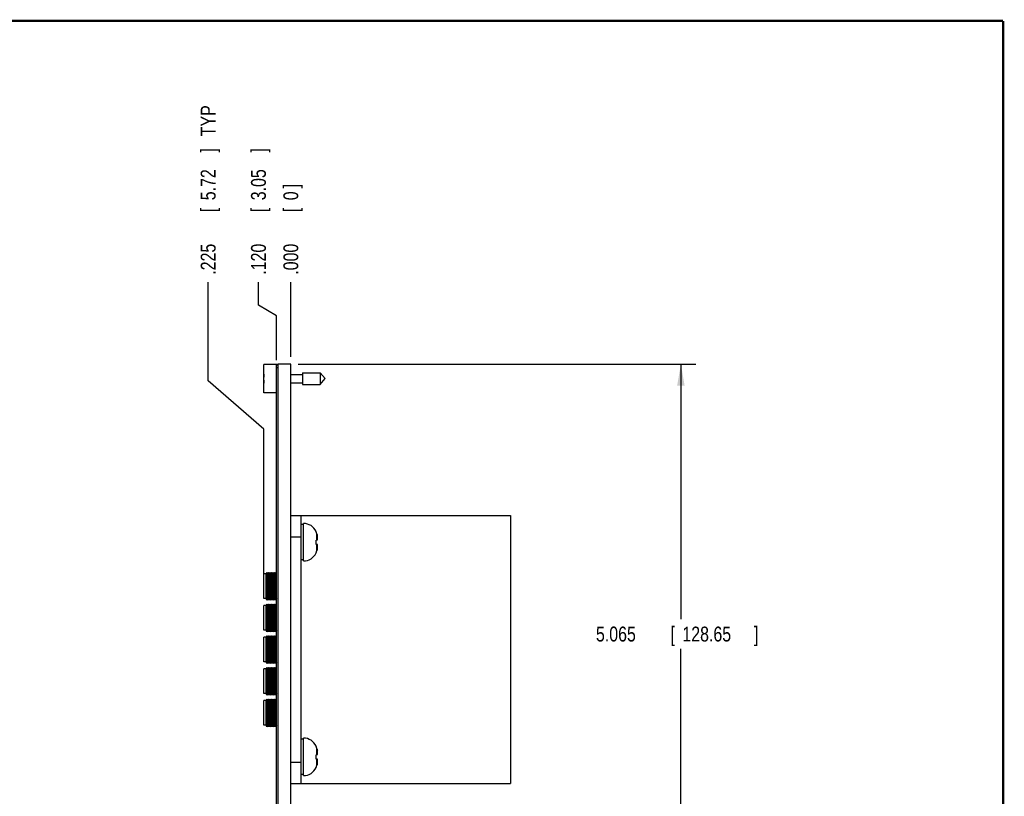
# Model space of a CAD drawing. Header units: inches. Extents: x 0.2 to 16.8, y 0.1 to 10.8.
# Tile 36 of 36: x 8.5 to 16.8, y 4.3 to 10.8. Entities that reach past the tile are written whole.
import ezdxf

# ---------------------------------------------------------------- set-up
doc = ezdxf.new("R2010")
doc.units = ezdxf.units.IN
doc.header["$LTSCALE"] = 0.935
doc.header["$MEASUREMENT"] = 0
doc.layers.get('0').update_dxf_attribs({"linetype": 'CONTINUOUS'})
doc.layers.add('DIMENSIONS', color=7, linetype='CONTINUOUS')
doc.styles.get("Standard").update_dxf_attribs({"font": 'txt', "width": 0.8})
doc.dimstyles.new('DIMSTYLE_1', dxfattribs={"dimtxt": 0.125, "dimasz": 0.18, "dimexe": 0.18, "dimexo": 0.0625, "dimgap": 0.09, "dimtad": 0, "dimtih": 1, "dimtoh": 1, "dimdec": 3, "dimzin": 4, "dimdsep": 46, "dimtxsty": 'STANDARD', "dimblk": '_FILLED', "dimblk1": '_FILLED', "dimblk2": '_FILLED', "dimcen": 0.09, "dimadec": 0, "dimazin": 0, "dimtp": 0.001, "dimtm": 0.001, "dimtfac": 1, "dimtdec": 3, "dimtofl": 0, "dimtmove": 0, "dimatfit": 3, "dimldrblk": '_FILLED', "dimfxl": 1, "dimtolj": 1, "dimtzin": 4, "dimarcsym": 0})
doc.dimstyles.new('DIMSTYLE_2', dxfattribs={"dimtxt": 0.125, "dimasz": 0.18, "dimexe": 0.18, "dimexo": 0.0625, "dimgap": 0.09, "dimtad": 0, "dimtih": 1, "dimtoh": 1, "dimdec": 3, "dimzin": 4, "dimdsep": 46, "dimtxsty": 'STANDARD', "dimblk": '_FILLED', "dimblk1": '_FILLED', "dimblk2": '_FILLED', "dimcen": 0.09, "dimadec": 0, "dimazin": 0, "dimtp": 0.001, "dimtm": 0.001, "dimtfac": 1, "dimtdec": 3, "dimtofl": 0, "dimtmove": 0, "dimatfit": 3, "dimldrblk": '_FILLED', "dimfxl": 1, "dimtolj": 1, "dimtzin": 4, "dimarcsym": 0})

# ---------------------------------------------------------------- blocks, each defined once
blk = doc.blocks.new('*D0')
at = {"layer": 'DIMENSIONS', "color": 2, "linetype": 'CONTINUOUS'}
for p, q in [((10.5028, 8.3739), (10.5028, 8.5659)), ((10.6545, 8.2829), (10.5028, 8.3739)), ((10.6545, 7.9109), (10.6545, 8.2829))]:
    blk.add_line(p, q, dxfattribs=at)
at = {"layer": 'DIMENSIONS', "color": 2, "linetype": 'CONTINUOUS', "width": 0.8}
for s, p in [(']', (10.5653, 9.6534)), ('3.05', (10.5653, 9.2534)), ('[', (10.5653, 9.1534)), ('.120', (10.5653, 8.6284))]:
    blk.add_text(s, height=0.125, rotation=90, dxfattribs=at).set_placement(p)
blk = doc.blocks.new('_FILLED')
at = {"color": 0, "linetype": 'BYBLOCK'}
blk.add_solid([(0, 0), (-1, 0.174), (-1, -0.174)], dxfattribs=at)
blk = doc.blocks.new('*D1')
at = {"layer": 'DIMENSIONS', "color": 2, "linetype": 'CONTINUOUS'}
for p, q in [((10.0811, 7.7379), (10.0811, 8.5659)), ((10.5492, 7.3328), (10.0811, 7.7379)), ((10.5492, 5.916), (10.5492, 7.3328))]:
    blk.add_line(p, q, dxfattribs=at)
at = {"layer": 'DIMENSIONS', "color": 2, "linetype": 'CONTINUOUS', "width": 0.8}
for s, p in [(' TYP', (10.1436, 9.7534)), (']', (10.1436, 9.6534)), ('5.72', (10.1436, 9.2534)), ('[', (10.1436, 9.1534)), ('.225', (10.1436, 8.6284))]:
    blk.add_text(s, height=0.125, rotation=90, dxfattribs=at).set_placement(p)
blk = doc.blocks.new('*D2')
at = {"layer": 'DIMENSIONS', "color": 2, "linetype": 'CONTINUOUS'}
blk.add_line((10.7745, 7.9409), (10.7745, 8.5659), dxfattribs=at)
at = {"layer": 'DIMENSIONS', "color": 2, "linetype": 'CONTINUOUS', "width": 0.8}
for s, p in [(']', (10.837, 9.3534)), ('0', (10.837, 9.2534)), ('[', (10.837, 9.1534)), ('.000', (10.837, 8.6284))]:
    blk.add_text(s, height=0.125, rotation=90, dxfattribs=at).set_placement(p)
blk = doc.blocks.new('*D3')
at = {"layer": 'DIMENSIONS', "color": 2, "linetype": 'CONTINUOUS'}
for p, q in [((10.837, 7.8784), (14.1718, 7.8784)), ((14.0468, 7.8784), (14.0468, 5.7384)), ((14.0468, 2.8134), (14.0468, 5.4884)), ((10.837, 2.8134), (14.1718, 2.8134))]:
    blk.add_line(p, q, dxfattribs=at)
at = {"layer": 'DIMENSIONS', "color": 2, "linetype": 'CONTINUOUS', "xscale": 0.18, "yscale": 0.18, "zscale": 0.18}
for p, rotation in [((14.0468, 7.8784), 90), ((14.0468, 2.8134), 270)]:
    blk.add_blockref('_FILLED', p, dxfattribs=dict(at, rotation=rotation))
at = {"layer": 'DIMENSIONS', "color": 2, "linetype": 'CONTINUOUS', "width": 0.8}
for s, p in [('5.065', (13.3343, 5.5509)), ('[', (13.9593, 5.5509)), ('128.65', (14.0593, 5.5509)), (']', (14.6593, 5.5509))]:
    blk.add_text(s, height=0.125, dxfattribs=at).set_placement(p)

msp = doc.modelspace()

# ---------------------------------------------------------------- linework, layer by layer
at = {"color": 7, "linetype": 'CONTINUOUS'}
for p, q in [((10.5495, 7.6379), (10.5495, 7.8749)), ((10.6695, 7.8749), (10.5495, 7.8749)), ((10.6545, 7.8684), (10.6545, 7.8684)), ((10.6545, 2.8234), (10.6545, 7.8684)), ((10.6695, 7.8684), (10.6545, 7.8684)), ((10.6695, 7.8484), (10.6545, 7.8484)), ((10.6695, 2.8134), (10.6695, 7.8784)), ((10.7745, 7.8784), (10.6695, 7.8784)), ((10.7745, 2.8134), (10.7745, 7.8784)), ((10.5495, 7.7702), (10.5474, 7.7702)), ((10.7745, 7.7914), (10.8732, 7.7914)), ((10.8732, 7.8056), (10.8732, 7.7072)), ((10.8732, 7.8056), (11.0213, 7.8056)), ((11.0213, 7.8056), (11.0213, 7.7072)), ((11.0213, 7.8056), (11.0626, 7.7564)), ((10.5474, 7.7426), (10.5495, 7.7426)), ((10.7745, 7.7214), (10.8732, 7.7214)), ((10.8732, 7.7072), (11.0213, 7.7072)), ((11.0213, 7.7072), (11.0626, 7.7564)), ((10.6545, 7.6379), (10.5495, 7.6379)), ((10.7745, 6.6084), (12.6185, 6.6084)), ((10.8605, 4.3584), (10.8605, 6.6084)), ((12.6185, 6.6084), (12.6185, 4.3584)), ((10.8815, 6.5314), (10.8605, 6.5314)), ((10.8815, 6.2264), (10.8815, 6.5414)), ((10.9868, 6.4718), (10.9868, 6.4737)), ((10.9919, 6.4027), (10.9919, 6.4578)), ((10.7745, 6.4284), (10.8605, 6.4284)), ((10.9868, 6.4022), (10.9975, 6.4033)), ((10.9868, 6.3656), (10.9868, 6.4022)), ((10.9975, 6.3645), (10.9868, 6.3656)), ((10.9919, 6.31), (10.9919, 6.3651)), ((10.9868, 6.2941), (10.9868, 6.296)), ((10.8815, 6.2364), (10.8605, 6.2364)), ((10.5492, 5.9106), (10.5492, 6.1192)), ((10.5689, 6.1192), (10.5492, 6.1192)), ((10.5745, 6.1306), (10.5689, 6.1192)), ((10.5689, 5.9106), (10.5689, 6.1192)), ((10.5745, 5.8991), (10.5745, 6.1306)), ((10.5813, 6.1192), (10.5745, 6.1306)), ((10.5869, 6.1306), (10.5813, 6.1192)), ((10.5813, 5.9106), (10.5813, 6.1192)), ((10.5869, 5.8991), (10.5869, 6.1306)), ((10.5938, 6.1192), (10.5869, 6.1306)), ((10.5993, 6.1306), (10.5938, 6.1192)), ((10.5938, 5.9106), (10.5938, 6.1192)), ((10.5993, 5.8991), (10.5993, 6.1306)), ((10.6062, 6.1192), (10.5993, 6.1306)), ((10.6118, 6.1306), (10.6062, 6.1192)), ((10.6062, 5.9106), (10.6062, 6.1192)), ((10.6118, 5.8991), (10.6118, 6.1306)), ((10.6186, 6.1192), (10.6118, 6.1306)), ((10.6242, 6.1306), (10.6186, 6.1192)), ((10.6186, 5.9106), (10.6186, 6.1192)), ((10.6242, 5.8991), (10.6242, 6.1306)), ((10.631, 6.1192), (10.6242, 6.1306)), ((10.6366, 6.1306), (10.631, 6.1192)), ((10.631, 5.9106), (10.631, 6.1192)), ((10.6366, 5.8991), (10.6366, 6.1306)), ((10.6435, 6.1192), (10.6366, 6.1306)), ((10.6491, 6.1306), (10.6435, 6.1192)), ((10.6435, 5.9106), (10.6435, 6.1192)), ((10.6491, 5.8991), (10.6491, 6.1306)), ((10.6545, 6.1215), (10.6491, 6.1306)), ((10.5689, 5.9106), (10.5492, 5.9106)), ((10.5745, 5.8991), (10.5689, 5.9106)), ((10.5744, 5.8649), (10.5689, 5.8535)), ((10.5744, 5.6334), (10.5744, 5.8649)), ((10.5813, 5.8535), (10.5744, 5.8649)), ((10.5813, 5.9106), (10.5745, 5.8991)), ((10.5745, 5.8648), (10.5745, 5.8649)), ((10.5813, 5.8535), (10.5745, 5.8649)), ((10.5869, 5.8991), (10.5813, 5.9106)), ((10.5869, 5.8649), (10.5813, 5.8535)), ((10.5938, 5.9106), (10.5869, 5.8991)), ((10.5869, 5.6334), (10.5869, 5.8649)), ((10.5869, 5.8648), (10.5869, 5.8649)), ((10.5937, 5.8535), (10.5869, 5.8649)), ((10.5938, 5.8535), (10.5869, 5.8649)), ((10.5993, 5.8649), (10.5937, 5.8535)), ((10.5993, 5.8991), (10.5938, 5.9106)), ((10.6062, 5.9106), (10.5993, 5.8991)), ((10.5993, 5.6334), (10.5993, 5.8649)), ((10.5993, 5.8648), (10.5993, 5.8649)), ((10.6061, 5.8535), (10.5993, 5.8649)), ((10.6062, 5.8535), (10.5993, 5.8649)), ((10.6117, 5.8649), (10.6061, 5.8535)), ((10.6118, 5.8991), (10.6062, 5.9106)), ((10.6117, 5.6334), (10.6117, 5.8649)), ((10.6186, 5.8535), (10.6117, 5.8649)), ((10.6186, 5.9106), (10.6118, 5.8991)), ((10.6118, 5.8648), (10.6118, 5.8649)), ((10.6186, 5.8535), (10.6118, 5.8649)), ((10.6242, 5.8991), (10.6186, 5.9106)), ((10.6242, 5.8649), (10.6186, 5.8535)), ((10.631, 5.9106), (10.6242, 5.8991)), ((10.6242, 5.6334), (10.6242, 5.8649)), ((10.6242, 5.8648), (10.6242, 5.8649)), ((10.631, 5.8535), (10.6242, 5.8649)), ((10.631, 5.8535), (10.6242, 5.8649)), ((10.6366, 5.8991), (10.631, 5.9106)), ((10.6366, 5.8649), (10.631, 5.8535)), ((10.6435, 5.9106), (10.6366, 5.8991)), ((10.6366, 5.6334), (10.6366, 5.8649)), ((10.6366, 5.8648), (10.6366, 5.8649)), ((10.6434, 5.8535), (10.6366, 5.8649)), ((10.6435, 5.8535), (10.6366, 5.8649)), ((10.649, 5.8649), (10.6434, 5.8535)), ((10.6491, 5.8991), (10.6435, 5.9106)), ((10.649, 5.6334), (10.649, 5.8649)), ((10.6545, 5.8557), (10.649, 5.8649)), ((10.6545, 5.9082), (10.6491, 5.8991)), ((10.6491, 5.8648), (10.6491, 5.8649)), ((10.6545, 5.8558), (10.6491, 5.8649)), ((10.5492, 5.6448), (10.5492, 5.8535)), ((10.5689, 5.8535), (10.5492, 5.8535)), ((10.5689, 5.6448), (10.5689, 5.8535)), ((10.5813, 5.6448), (10.5813, 5.8535)), ((10.5937, 5.6448), (10.5937, 5.8535)), ((10.6061, 5.6448), (10.6061, 5.8535)), ((10.6186, 5.6448), (10.6186, 5.8535)), ((10.631, 5.6448), (10.631, 5.8535)), ((10.6434, 5.6448), (10.6434, 5.8535)), ((10.5689, 5.6448), (10.5492, 5.6448)), ((10.5744, 5.6334), (10.5689, 5.6448)), ((10.5813, 5.6448), (10.5744, 5.6334)), ((10.5813, 5.6448), (10.5745, 5.6334)), ((10.5745, 5.6335), (10.5745, 5.6334)), ((10.5869, 5.6334), (10.5813, 5.6448)), ((10.5937, 5.6448), (10.5869, 5.6334)), ((10.5938, 5.6448), (10.5869, 5.6334)), ((10.5869, 5.6335), (10.5869, 5.6334)), ((10.5993, 5.6334), (10.5937, 5.6448)), ((10.6061, 5.6448), (10.5993, 5.6334)), ((10.6062, 5.6448), (10.5993, 5.6334)), ((10.5993, 5.6335), (10.5993, 5.6334)), ((10.6117, 5.6334), (10.6061, 5.6448)), ((10.6186, 5.6448), (10.6117, 5.6334)), ((10.6186, 5.6448), (10.6118, 5.6334)), ((10.6118, 5.6335), (10.6118, 5.6334)), ((10.6242, 5.6334), (10.6186, 5.6448)), ((10.631, 5.6448), (10.6242, 5.6334)), ((10.631, 5.6448), (10.6242, 5.6334)), ((10.6242, 5.6335), (10.6242, 5.6334)), ((10.6366, 5.6334), (10.631, 5.6448)), ((10.6434, 5.6448), (10.6366, 5.6334)), ((10.6435, 5.6448), (10.6366, 5.6334)), ((10.6366, 5.6335), (10.6366, 5.6334)), ((10.649, 5.6334), (10.6434, 5.6448)), ((10.6545, 5.6426), (10.649, 5.6334)), ((10.6545, 5.6425), (10.6491, 5.6334)), ((10.6491, 5.6335), (10.6491, 5.6334)), ((10.5492, 5.3791), (10.5492, 5.5877)), ((10.5689, 5.5877), (10.5492, 5.5877)), ((10.5744, 5.5992), (10.5689, 5.5877)), ((10.5689, 5.3791), (10.5689, 5.5877)), ((10.5744, 5.3676), (10.5744, 5.5992)), ((10.5813, 5.5877), (10.5744, 5.5992)), ((10.5869, 5.5992), (10.5813, 5.5877)), ((10.5813, 5.3791), (10.5813, 5.5877)), ((10.5869, 5.3676), (10.5869, 5.5992)), ((10.5937, 5.5877), (10.5869, 5.5992)), ((10.5993, 5.5992), (10.5937, 5.5877)), ((10.5937, 5.3791), (10.5937, 5.5877)), ((10.5993, 5.3676), (10.5993, 5.5992)), ((10.6061, 5.5877), (10.5993, 5.5992)), ((10.6117, 5.5992), (10.6061, 5.5877)), ((10.6061, 5.3791), (10.6061, 5.5877)), ((10.6117, 5.3676), (10.6117, 5.5992)), ((10.6186, 5.5877), (10.6117, 5.5992)), ((10.6242, 5.5992), (10.6186, 5.5877)), ((10.6186, 5.3791), (10.6186, 5.5877)), ((10.6242, 5.3676), (10.6242, 5.5992)), ((10.631, 5.5877), (10.6242, 5.5992)), ((10.6366, 5.5992), (10.631, 5.5877)), ((10.631, 5.3791), (10.631, 5.5877)), ((10.6366, 5.3676), (10.6366, 5.5992)), ((10.6434, 5.5877), (10.6366, 5.5992)), ((10.649, 5.5992), (10.6434, 5.5877)), ((10.6434, 5.3791), (10.6434, 5.5877)), ((10.649, 5.3676), (10.649, 5.5992)), ((10.6545, 5.59), (10.649, 5.5992)), ((10.5689, 5.3791), (10.5492, 5.3791)), ((10.5744, 5.3676), (10.5689, 5.3791)), ((10.5813, 5.3791), (10.5744, 5.3676)), ((10.5869, 5.3676), (10.5813, 5.3791)), ((10.5937, 5.3791), (10.5869, 5.3676)), ((10.5993, 5.3676), (10.5937, 5.3791)), ((10.6061, 5.3791), (10.5993, 5.3676)), ((10.6117, 5.3676), (10.6061, 5.3791)), ((10.6186, 5.3791), (10.6117, 5.3676)), ((10.6242, 5.3676), (10.6186, 5.3791)), ((10.631, 5.3791), (10.6242, 5.3676)), ((10.6366, 5.3676), (10.631, 5.3791)), ((10.6434, 5.3791), (10.6366, 5.3676)), ((10.649, 5.3676), (10.6434, 5.3791)), ((10.6545, 5.3768), (10.649, 5.3676)), ((10.5492, 5.1133), (10.5492, 5.322)), ((10.5689, 5.322), (10.5492, 5.322)), ((10.5744, 5.3334), (10.5689, 5.322)), ((10.5689, 5.1133), (10.5689, 5.322)), ((10.5744, 5.1019), (10.5744, 5.3334)), ((10.5813, 5.322), (10.5744, 5.3334)), ((10.5745, 5.3333), (10.5745, 5.3334)), ((10.5813, 5.322), (10.5745, 5.3334)), ((10.5869, 5.3334), (10.5813, 5.322)), ((10.5813, 5.1133), (10.5813, 5.322)), ((10.5869, 5.1019), (10.5869, 5.3334)), ((10.5869, 5.3333), (10.5869, 5.3334)), ((10.5937, 5.322), (10.5869, 5.3334)), ((10.5938, 5.322), (10.5869, 5.3334)), ((10.5993, 5.3334), (10.5937, 5.322)), ((10.5937, 5.1133), (10.5937, 5.322)), ((10.5993, 5.1019), (10.5993, 5.3334)), ((10.5993, 5.3333), (10.5993, 5.3334)), ((10.6061, 5.322), (10.5993, 5.3334)), ((10.6062, 5.322), (10.5993, 5.3334)), ((10.6117, 5.3334), (10.6061, 5.322)), ((10.6061, 5.1133), (10.6061, 5.322)), ((10.6117, 5.1019), (10.6117, 5.3334)), ((10.6186, 5.322), (10.6117, 5.3334)), ((10.6118, 5.3333), (10.6118, 5.3334)), ((10.6186, 5.322), (10.6118, 5.3334)), ((10.6242, 5.3334), (10.6186, 5.322)), ((10.6186, 5.1133), (10.6186, 5.322)), ((10.6242, 5.1019), (10.6242, 5.3334)), ((10.6242, 5.3333), (10.6242, 5.3334)), ((10.631, 5.322), (10.6242, 5.3334)), ((10.631, 5.322), (10.6242, 5.3334)), ((10.6366, 5.3334), (10.631, 5.322)), ((10.631, 5.1133), (10.631, 5.322)), ((10.6366, 5.1019), (10.6366, 5.3334)), ((10.6366, 5.3333), (10.6366, 5.3334)), ((10.6434, 5.322), (10.6366, 5.3334)), ((10.6435, 5.322), (10.6366, 5.3334)), ((10.649, 5.3334), (10.6434, 5.322)), ((10.6434, 5.1133), (10.6434, 5.322)), ((10.649, 5.1019), (10.649, 5.3334)), ((10.6545, 5.3242), (10.649, 5.3334)), ((10.6491, 5.3333), (10.6491, 5.3334)), ((10.6545, 5.3243), (10.6491, 5.3334)), ((10.5689, 5.1133), (10.5492, 5.1133)), ((10.5492, 4.8476), (10.5492, 5.0562)), ((10.5689, 5.0562), (10.5492, 5.0562)), ((10.5744, 5.1019), (10.5689, 5.1133)), ((10.5745, 5.0677), (10.5689, 5.0562)), ((10.5689, 4.8476), (10.5689, 5.0562)), ((10.5813, 5.1133), (10.5744, 5.1019)), ((10.5813, 5.1133), (10.5745, 5.1019)), ((10.5745, 5.102), (10.5745, 5.1019)), ((10.5813, 5.0562), (10.5745, 5.0677)), ((10.5745, 4.8361), (10.5745, 5.0677)), ((10.5869, 5.1019), (10.5813, 5.1133)), ((10.5869, 5.0677), (10.5813, 5.0562)), ((10.5813, 4.8476), (10.5813, 5.0562)), ((10.5937, 5.1133), (10.5869, 5.1019)), ((10.5938, 5.1133), (10.5869, 5.1019)), ((10.5869, 5.102), (10.5869, 5.1019)), ((10.5869, 4.8361), (10.5869, 5.0677)), ((10.5938, 5.0562), (10.5869, 5.0677)), ((10.5993, 5.1019), (10.5937, 5.1133)), ((10.5993, 5.0677), (10.5938, 5.0562)), ((10.5938, 4.8476), (10.5938, 5.0562)), ((10.6061, 5.1133), (10.5993, 5.1019)), ((10.6062, 5.1133), (10.5993, 5.1019)), ((10.5993, 5.102), (10.5993, 5.1019)), ((10.5993, 4.8361), (10.5993, 5.0677)), ((10.6062, 5.0562), (10.5993, 5.0677)), ((10.6117, 5.1019), (10.6061, 5.1133)), ((10.6118, 5.0677), (10.6062, 5.0562)), ((10.6062, 4.8476), (10.6062, 5.0562)), ((10.6186, 5.1133), (10.6117, 5.1019)), ((10.6186, 5.1133), (10.6118, 5.1019)), ((10.6118, 5.102), (10.6118, 5.1019)), ((10.6118, 4.8361), (10.6118, 5.0677)), ((10.6186, 5.0562), (10.6118, 5.0677)), ((10.6242, 5.1019), (10.6186, 5.1133)), ((10.6242, 5.0677), (10.6186, 5.0562)), ((10.6186, 4.8476), (10.6186, 5.0562)), ((10.631, 5.1133), (10.6242, 5.1019)), ((10.631, 5.1133), (10.6242, 5.1019)), ((10.6242, 5.102), (10.6242, 5.1019)), ((10.6242, 4.8361), (10.6242, 5.0677)), ((10.631, 5.0562), (10.6242, 5.0677)), ((10.6366, 5.1019), (10.631, 5.1133)), ((10.6366, 5.0677), (10.631, 5.0562)), ((10.631, 4.8476), (10.631, 5.0562)), ((10.6434, 5.1133), (10.6366, 5.1019)), ((10.6435, 5.1133), (10.6366, 5.1019)), ((10.6366, 5.102), (10.6366, 5.1019)), ((10.6366, 4.8361), (10.6366, 5.0677)), ((10.6435, 5.0562), (10.6366, 5.0677)), ((10.649, 5.1019), (10.6434, 5.1133)), ((10.6491, 5.0677), (10.6435, 5.0562)), ((10.6435, 4.8476), (10.6435, 5.0562)), ((10.6545, 5.1111), (10.649, 5.1019)), ((10.6545, 5.111), (10.6491, 5.1019)), ((10.6491, 5.102), (10.6491, 5.1019)), ((10.6491, 4.8361), (10.6491, 5.0677)), ((10.6545, 5.0585), (10.6491, 5.0677)), ((10.5689, 4.8476), (10.5492, 4.8476)), ((10.5745, 4.8361), (10.5689, 4.8476)), ((10.5813, 4.8476), (10.5745, 4.8361)), ((10.5869, 4.8361), (10.5813, 4.8476)), ((10.5938, 4.8476), (10.5869, 4.8361)), ((10.5993, 4.8361), (10.5938, 4.8476)), ((10.6062, 4.8476), (10.5993, 4.8361)), ((10.6118, 4.8361), (10.6062, 4.8476)), ((10.6186, 4.8476), (10.6118, 4.8361)), ((10.6242, 4.8361), (10.6186, 4.8476)), ((10.631, 4.8476), (10.6242, 4.8361)), ((10.6366, 4.8361), (10.631, 4.8476)), ((10.6435, 4.8476), (10.6366, 4.8361)), ((10.6491, 4.8361), (10.6435, 4.8476)), ((10.6545, 4.8452), (10.6491, 4.8361)), ((10.8815, 4.7304), (10.8605, 4.7304)), ((10.8815, 4.4254), (10.8815, 4.7404)), ((10.9868, 4.6708), (10.9868, 4.6727)), ((10.9919, 4.6017), (10.9919, 4.6568)), ((10.9868, 4.6012), (10.9975, 4.6023)), ((10.9868, 4.5646), (10.9868, 4.6012)), ((10.9975, 4.5635), (10.9868, 4.5646)), ((10.9919, 4.509), (10.9919, 4.5641)), ((10.7745, 4.5384), (10.8605, 4.5384)), ((10.9868, 4.4931), (10.9868, 4.495)), ((10.8815, 4.4354), (10.8605, 4.4354)), ((10.7745, 4.3584), (12.6185, 4.3584))]:
    msp.add_line(p, q, dxfattribs=at)
at = {"color": 7, "linetype": 'CONTINUOUS', "const_width": 0.02}
for points in [[(16.75, 10.7586), (0.25, 10.7586)], [(16.75, 0.2586), (16.75, 10.7586)]]:
    msp.add_lwpolyline(points, dxfattribs=at)
at = {"color": 7, "linetype": 'CONTINUOUS'}
for centre, radius, start, end in [((10.8598, 7.7564), 0.3127, 172.94319, 177.47432), ((10.8598, 7.7564), 0.3127, 182.52568, 187.0613), ((10.8815, 6.4257), 0.1157, 24.49455, 90), ((10.8815, 6.3421), 0.1157, 270, 335.50545), ((10.8815, 4.6247), 0.1157, 24.49455, 90), ((10.8815, 4.5411), 0.1157, 270, 335.50545)]:
    msp.add_arc(centre, radius, start, end, dxfattribs=at)
for points, knots in [([(10.9919, 6.4578), (10.9914, 6.4594), (10.9904, 6.4626), (10.9887, 6.4672), (10.9874, 6.4703), (10.9868, 6.4718)], [0, 0, 0, 0, 0.334543, 0.667842, 1, 1, 1, 1]), ([(10.9975, 6.4033), (10.9977, 6.404), (10.9981, 6.4054), (10.9985, 6.4074), (10.9989, 6.4094), (10.9992, 6.4114), (10.9995, 6.4134), (10.9996, 6.4147), (10.9997, 6.4153)], [0, 0, 0, 0, 0.176348, 0.348509, 0.51657, 0.680816, 0.841732, 1, 1, 1, 1]), ([(10.9997, 6.3525), (10.9996, 6.3531), (10.9995, 6.3545), (10.9992, 6.3564), (10.9989, 6.3584), (10.9985, 6.3604), (10.9981, 6.3624), (10.9977, 6.3638), (10.9975, 6.3645)], [0, 0, 0, 0, 0.160644, 0.323207, 0.488217, 0.655984, 0.826609, 1, 1, 1, 1]), ([(10.9997, 6.4153), (10.9996, 6.4164), (10.9995, 6.4186), (10.9992, 6.422), (10.9989, 6.4253), (10.9986, 6.4283), (10.9983, 6.4301), (10.9982, 6.4308)], [0, 0, 0, 0, 0.214464, 0.43011, 0.647569, 0.867169, 1, 1, 1, 1]), ([(10.9887, 6.3006), (10.9893, 6.3021), (10.9904, 6.3052), (10.9914, 6.3084), (10.9919, 6.31)], [0, 0, 0, 0, 0.499068, 1, 1, 1, 1]), ([(10.9975, 6.3322), (10.9977, 6.3332), (10.9979, 6.3343), (10.998, 6.3354), (10.998, 6.3355)], [0, 0, 0, 0, 0.946808, 1, 1, 1, 1]), ([(10.9982, 6.3367), (10.9983, 6.3373), (10.9985, 6.339), (10.9988, 6.3419), (10.9992, 6.3453), (10.9995, 6.3488), (10.9996, 6.3513), (10.9997, 6.3525)], [0, 0, 0, 0, 0.113324, 0.32401, 0.541566, 0.76661, 1, 1, 1, 1]), ([(10.9919, 4.6568), (10.9914, 4.6584), (10.9904, 4.6616), (10.9887, 4.6662), (10.9874, 4.6693), (10.9868, 4.6708)], [0, 0, 0, 0, 0.334543, 0.667842, 1, 1, 1, 1]), ([(10.9997, 4.6143), (10.9996, 4.6154), (10.9995, 4.6176), (10.9992, 4.621), (10.9989, 4.6243), (10.9986, 4.6273), (10.9983, 4.6291), (10.9982, 4.6298)], [0, 0, 0, 0, 0.214464, 0.43011, 0.647569, 0.867169, 1, 1, 1, 1]), ([(10.9975, 4.6023), (10.9977, 4.603), (10.9981, 4.6044), (10.9985, 4.6064), (10.9989, 4.6084), (10.9992, 4.6104), (10.9995, 4.6124), (10.9996, 4.6137), (10.9997, 4.6143)], [0, 0, 0, 0, 0.176348, 0.348509, 0.51657, 0.680816, 0.841732, 1, 1, 1, 1]), ([(10.9997, 4.5515), (10.9996, 4.5521), (10.9995, 4.5535), (10.9992, 4.5554), (10.9989, 4.5574), (10.9985, 4.5594), (10.9981, 4.5614), (10.9977, 4.5628), (10.9975, 4.5635)], [0, 0, 0, 0, 0.160644, 0.323207, 0.488217, 0.655984, 0.826609, 1, 1, 1, 1]), ([(10.9982, 4.5357), (10.9983, 4.5363), (10.9985, 4.538), (10.9988, 4.5409), (10.9992, 4.5443), (10.9995, 4.5478), (10.9996, 4.5503), (10.9997, 4.5515)], [0, 0, 0, 0, 0.113324, 0.32401, 0.541566, 0.76661, 1, 1, 1, 1]), ([(10.9887, 4.4996), (10.9893, 4.5011), (10.9904, 4.5042), (10.9914, 4.5074), (10.9919, 4.509)], [0, 0, 0, 0, 0.499068, 1, 1, 1, 1]), ([(10.9975, 4.5312), (10.9977, 4.5322), (10.9979, 4.5333), (10.998, 4.5344), (10.998, 4.5345)], [0, 0, 0, 0, 0.946808, 1, 1, 1, 1])]:
    msp.add_open_spline(points, degree=3, knots=knots, dxfattribs=at)
for points in [[(10.9943, 6.4496), (10.9935, 6.4523), (10.9927, 6.4551), (10.9919, 6.4578)], [(10.9943, 6.4496), (10.9946, 6.4483), (10.9949, 6.447), (10.9953, 6.4456)], [(10.9961, 6.4421), (10.9958, 6.4433), (10.9955, 6.4445), (10.9953, 6.4456)], [(10.9961, 6.4421), (10.9966, 6.44), (10.9971, 6.4378), (10.9975, 6.4356)], [(10.9981, 6.4321), (10.9979, 6.4333), (10.9977, 6.4344), (10.9975, 6.4356)], [(10.9982, 6.4308), (10.9982, 6.4312), (10.9981, 6.4317), (10.9981, 6.4321)], [(10.9868, 6.296), (10.9874, 6.2975), (10.9881, 6.299), (10.9887, 6.3006)], [(10.9919, 6.31), (10.9927, 6.3127), (10.9935, 6.3155), (10.9943, 6.3182)], [(10.9952, 6.3221), (10.9949, 6.3208), (10.9946, 6.3195), (10.9943, 6.3182)], [(10.9952, 6.3221), (10.9955, 6.3233), (10.9958, 6.3245), (10.9961, 6.3256)], [(10.9975, 6.3322), (10.9971, 6.33), (10.9966, 6.3278), (10.9961, 6.3256)], [(10.998, 6.3355), (10.9981, 6.3359), (10.9981, 6.3363), (10.9982, 6.3367)], [(10.9943, 4.6486), (10.9935, 4.6513), (10.9927, 4.6541), (10.9919, 4.6568)], [(10.9943, 4.6486), (10.9946, 4.6473), (10.9949, 4.646), (10.9953, 4.6446)], [(10.9961, 4.6411), (10.9958, 4.6423), (10.9955, 4.6435), (10.9953, 4.6446)], [(10.9961, 4.6411), (10.9966, 4.639), (10.9971, 4.6368), (10.9975, 4.6346)], [(10.9981, 4.6311), (10.9979, 4.6323), (10.9977, 4.6334), (10.9975, 4.6346)], [(10.9982, 4.6298), (10.9982, 4.6302), (10.9981, 4.6307), (10.9981, 4.6311)], [(10.9868, 4.495), (10.9874, 4.4965), (10.9881, 4.498), (10.9887, 4.4996)], [(10.9919, 4.509), (10.9927, 4.5117), (10.9935, 4.5145), (10.9943, 4.5172)], [(10.9952, 4.5211), (10.9949, 4.5198), (10.9946, 4.5185), (10.9943, 4.5172)], [(10.9952, 4.5211), (10.9955, 4.5223), (10.9958, 4.5235), (10.9961, 4.5246)], [(10.9975, 4.5312), (10.9971, 4.529), (10.9966, 4.5268), (10.9961, 4.5246)], [(10.998, 4.5345), (10.9981, 4.5349), (10.9981, 4.5353), (10.9982, 4.5357)]]:
    msp.add_open_spline(points, degree=3, dxfattribs=at)

# ---------------------------------------------------------------- dimensions: what is measured, and where the dimension line sits
at = {"layer": 'DIMENSIONS', "color": 2, "linetype": 'CONTINUOUS'}
dim = msp.add_ordinate_dim(feature_location=(10.5492, 5.916), offset=(-0.4681, 2.6499), dtype=0, origin=(10.7745, 7.8784), text='<> TYP', dimstyle='DIMSTYLE_1', dxfattribs=at)
dim.commit()
dim.dimension.update_dxf_attribs({"geometry": '*D1', "text_midpoint": (10.0811, 9.3909)})
for feature_location, offset, dtype, picture, middle in [((10.654510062, 7.9108944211), (-0.1517012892, 0.655), 0, '*D0', (10.5028087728, 9.1908944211)), ((10.774510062, 7.9408944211), (0, 0.625), 1, '*D2', (10.774510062, 9.0408944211))]:
    dim = msp.add_ordinate_dim(feature_location=feature_location, offset=offset, dtype=dtype, origin=(10.774510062, 7.8783944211), dimstyle='DIMSTYLE_1', dxfattribs=at)
    dim.commit()
    dim.dimension.update_dxf_attribs({"geometry": picture, "text_midpoint": middle})
dim = msp.add_linear_dim(base=(14.0468, 2.8134), p1=(10.837, 7.8784), p2=(10.837, 2.8134), angle=270, dimstyle='DIMSTYLE_2', dxfattribs=at)
dim.commit()
dim.dimension.update_dxf_attribs({"geometry": '*D3', "text_midpoint": (14.0468, 5.6134), "dimtype": 160})

doc.saveas('drawing.dxf')
